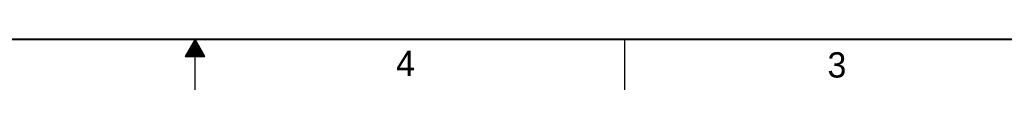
# Model space of a CAD drawing. Header units: inches. Extents: x 0 to 34, y 0 to 22.
# Tile 48 of 86: x 15.3 to 25, y 0 to 0.5. Entities that reach past the tile are written whole.
import ezdxf

# ---------------------------------------------------------------- set-up
doc = ezdxf.new("R2010")
doc.units = ezdxf.units.IN
doc.header["$LTSCALE"] = 1.87
doc.header["$MEASUREMENT"] = 0
doc.layers.get('0').update_dxf_attribs({"linetype": 'CONTINUOUS'})
doc.styles.get("Standard").update_dxf_attribs({"font": 'txt', "width": 0.8})

msp = doc.modelspace()

# ---------------------------------------------------------------- linework, layer by layer
at = {"color": 2, "linetype": 'CONTINUOUS'}
for p, q in [((17.00002, 0.5), (16.90203, 0.33028)), ((16.99425, 0.49), (17.00579, 0.49)), ((17.09801, 0.33028), (17.00002, 0.5)), ((17.00002, 0), (17.00002, 0.5)), ((21.25002, 0), (21.25002, 0.5)), ((16.93651, 0.39), (17.06353, 0.39)), ((16.94229, 0.4), (17.05776, 0.4)), ((16.94806, 0.41), (17.05198, 0.41)), ((16.95383, 0.42), (17.04621, 0.42)), ((16.95961, 0.43), (17.04044, 0.43)), ((16.96538, 0.44), (17.03466, 0.44)), ((16.97115, 0.45), (17.02889, 0.45)), ((16.97693, 0.46), (17.02311, 0.46)), ((16.9827, 0.47), (17.01734, 0.47)), ((16.98847, 0.48), (17.01157, 0.48)), ((16.90203, 0.33028), (17.09801, 0.33028)), ((16.90764, 0.34), (17.0924, 0.34)), ((16.91342, 0.35), (17.08662, 0.35)), ((16.91919, 0.36), (17.08085, 0.36)), ((16.92496, 0.37), (17.07508, 0.37)), ((16.93074, 0.38), (17.0693, 0.38))]:
    msp.add_line(p, q, dxfattribs=at)
at = {"color": 7, "linetype": 'CONTINUOUS', "const_width": 0.02}
msp.add_lwpolyline([(0.50002, 0.5), (33.50002, 0.5)], dxfattribs=at)

# ---------------------------------------------------------------- texts
at = {"color": 2, "linetype": 'CONTINUOUS'}
for s, p in [('4', (18.98838, 0.13692)), ('3', (23.25553, 0.12104))]:
    msp.add_text(s, height=0.25, dxfattribs=at).set_placement(p)

doc.saveas('drawing.dxf')
